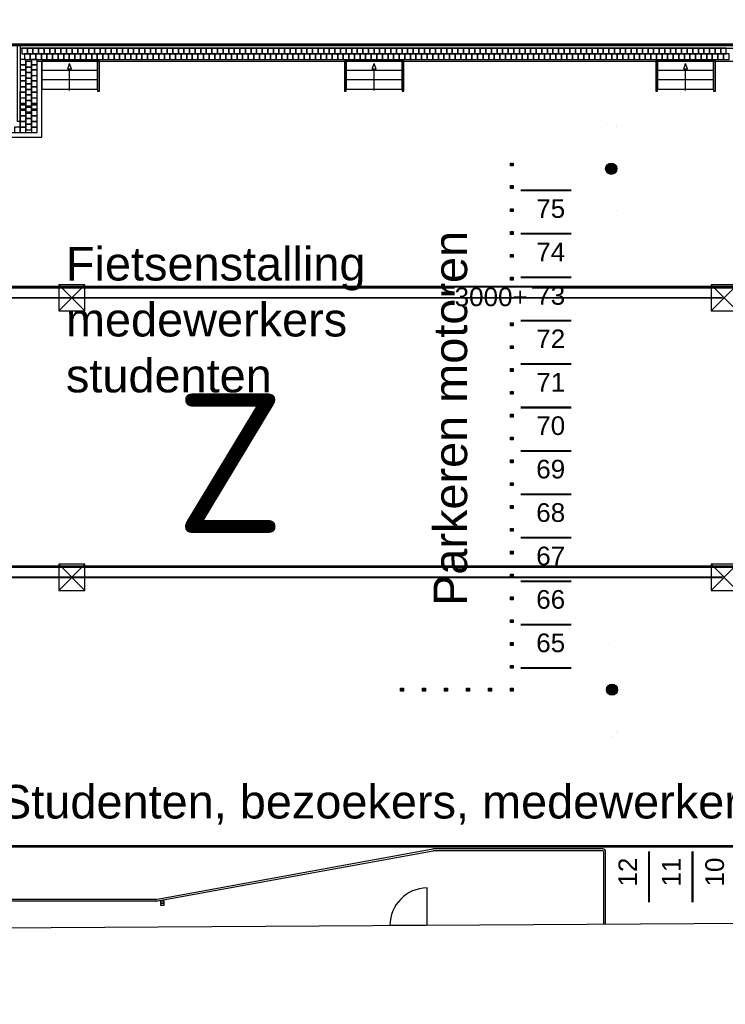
# Model space of a CAD drawing. Header units: millimetres. Extents: x 78245 to 370331, y -43659 to 214111.
# Tile 30 of 64: x 204949 to 242807, y -20608 to 32220. Entities that reach past the tile are written whole.
import ezdxf
from ezdxf.lldxf.tags import DXFTag

# ---------------------------------------------------------------- set-up
doc = ezdxf.new("R2010")
doc.units = ezdxf.units.MM
doc.header["$LTSCALE"] = 100
doc.linetypes.add('ACAD_ISO03W100', pattern=[30, 12, -18])
for name, color, linetype in [('T--_90--_BETONRAND', 8, 'Continuous'), ('T--L9024--_Trappen', 8, 'Continuous'), ('T--L9032_HEKWERK', 210, 'FENCELINE1'), ('T--L9034_TOEGANGEN en lantaarnpalen--', 5, 'Continuous'), ('T--L9052_1988_Hemelwater_Afvoer', 153, 'HEMELWATER_AFVOER'), ('T--L9066_TRANSP_VOORZ_Auto', 8, 'ACAD_ISO03W100'), ('T--T9021--_Bouwdelen', 7, 'Continuous'), ('T--T9034_Toegangen', 1, 'Continuous'), ('T--T9041_VERHARDING_Parkeerplaats', 1, 'Continuous'), ('T--T9066_TRANSP_VOORZ_Auto', 170, 'Continuous'), ('T--WL9052--_Riolering', 200, 'VUIL_WATER_AFVOER')]:
    doc.layers.add(name, color=color, linetype=linetype)
doc.styles.add('B-01', font='isocpeur.ttf')
doc.styles.add('KW1C', font='arial.ttf', dxfattribs={"height": 250})
doc.styles.get("Standard").update_dxf_attribs({"font": 'arial.ttf'})
doc.styles.add('TEKST', font='arial.ttf', dxfattribs={"height": 5000})
doc.linetypes.add('FENCELINE1', pattern='A,6.35,-2.54,[133,ltypeshp.shx,S=2.54,R=0,X=-2.54,Y=0],-2.54,25.4', length=36.83)
tags = doc.linetypes.add('HEMELWATER_AFVOER', pattern='A,12.7,-5.08,["HWA",Standard,S=2.54,R=0,X=-2.54,Y=-1.27],-7.62', length=25.4).pattern_tags.tags
tags[6] = DXFTag(74, 10)
tags = doc.linetypes.add('VUIL_WATER_AFVOER', pattern='A,12.7,-5.08,["VWA",Standard,S=2.54,R=0,X=-2.54,Y=-1.27],-7.62', length=25.4).pattern_tags.tags
tags[6] = DXFTag(74, 10)

# ---------------------------------------------------------------- blocks, each defined once
blk = doc.blocks.new('Diamantkoppaal kunststof')
at = {"layer": 'T--L9032_HEKWERK', "linetype": 'Continuous'}
blk.add_lwpolyline([(75, 75), (75, -75), (-75, -75), (-75, 75)], close=True, dxfattribs=at)
for points in [[(-75, -75), (75, 75)], [(-75, 75), (75, -75)]]:
    blk.add_lwpolyline(points, dxfattribs=at)
blk = doc.blocks.new('9052_put_hwa')
at = {"linetype": 'Continuous'}
for p, q in [((700, 700), (-700, -700)), ((-700, 700), (700, -700))]:
    blk.add_line(p, q, dxfattribs=at)
blk.add_lwpolyline([(-700, -700), (700, -700), (700, 700), (-700, 700)], close=True, dxfattribs=at)
blk = doc.blocks.new('*U67')
at = {"layer": 'T--L9052_1988_Hemelwater_Afvoer'}
blk.add_blockref('9052_put_hwa', (0, 0), dxfattribs=at)
blk = doc.blocks.new('*U68')
at = {"layer": 'T--L9052_1988_Hemelwater_Afvoer', "color": 0, "linetype": 'ByBlock', "lineweight": -2, "transparency": 16777216}
for p in [(0, 15000), (35000, 15000), (0, 0), (35000, 0)]:
    blk.add_blockref('*U67', p, dxfattribs=at)
blk = doc.blocks.new('66_parkeervak_markering')
at = {"layer": 'T--L9066_TRANSP_VOORZ_Auto', "ltscale": 0.25, "const_width": 110}
blk.add_lwpolyline([(0, 1365), (0, -1365)], dxfattribs=at)
blk = doc.blocks.new('*U112')
at = {"layer": 'T--L9066_TRANSP_VOORZ_Auto'}
blk.add_blockref('66_parkeervak_markering', (0, 0), dxfattribs=at)
blk = doc.blocks.new('*U113')
at = {"layer": 'T--L9066_TRANSP_VOORZ_Auto', "color": 0, "linetype": 'ByBlock', "lineweight": -2, "transparency": 16777216}
for p in [(0, 0), (2330, 0), (4660, 0), (6990, 0), (9320, 0), (11650, 0), (13980, 0), (16310, 0), (18640, 0), (20970, 0), (23300, 0), (25630, 0)]:
    blk.add_blockref('*U112', p, dxfattribs=at)
blk = doc.blocks.new('*U122')
at = {"layer": 'T--L9066_TRANSP_VOORZ_Auto'}
blk.add_blockref('66_parkeervak_markering', (0, 0), dxfattribs=at)
blk = doc.blocks.new('*U123')
at = {"layer": 'T--L9066_TRANSP_VOORZ_Auto', "color": 0, "linetype": 'ByBlock', "lineweight": -2, "transparency": 16777216}
for p in [(0, 0), (2330, 0), (4660, 0), (6990, 0), (9320, 0), (11650, 0), (13980, 0), (16310, 0)]:
    blk.add_blockref('*U122', p, dxfattribs=at)

msp = doc.modelspace()

# ---------------------------------------------------------------- hatches: boundary and pattern name
at = {"layer": 'T--L9034_TOEGANGEN en lantaarnpalen--', "linetype": 'Continuous'}
h = msp.add_hatch(color=256, dxfattribs=at)
edge = h.paths.add_edge_path()
edge.add_arc((236687.697, 24221.239), 300, 0, 360)
h = msp.add_hatch(color=256, dxfattribs=at)
edge = h.paths.add_edge_path()
edge.add_arc((236730.199, -3724.761), 300, 0, 360)

# ---------------------------------------------------------------- linework, layer by layer
at = {"layer": 'T--_90--_BETONRAND'}
for p, q in [((205877.697, 29988.239), (269432.697, 29988.239)), ((206127.697, 25911.239), (206127.697, 29988.239)), ((204977.697, 26161.239), (204977.697, 28386.398)), ((172118.722, 26161.239), (205627.697, 26161.239)), ((172118.722, 25911.239), (206127.697, 25911.239))]:
    msp.add_line(p, q, dxfattribs=at)
for points in [[(204827.697, 30838.239), (204977.697, 30838.239), (204977.697, 26761.239), (204827.697, 26761.239)], [(205360.697, 30688.239), (205060.697, 30688.239), (205060.697, 30388.239), (205360.697, 30388.239)], [(205660.697, 30688.239), (205360.697, 30688.239), (205360.697, 30388.239), (205660.697, 30388.239)], [(205960.697, 30688.239), (205660.697, 30688.239), (205660.697, 30388.239), (205960.697, 30388.239)], [(206260.697, 30688.239), (205960.697, 30688.239), (205960.697, 30388.239), (206260.697, 30388.239)], [(206560.697, 30688.239), (206260.697, 30688.239), (206260.697, 30388.239), (206560.697, 30388.239)], [(206860.697, 30688.239), (206560.697, 30688.239), (206560.697, 30388.239), (206860.697, 30388.239)], [(207160.697, 30688.239), (206860.697, 30688.239), (206860.697, 30388.239), (207160.697, 30388.239)], [(207460.697, 30688.239), (207160.697, 30688.239), (207160.697, 30388.239), (207460.697, 30388.239)], [(207760.697, 30688.239), (207460.697, 30688.239), (207460.697, 30388.239), (207760.697, 30388.239)], [(208060.697, 30688.239), (207760.697, 30688.239), (207760.697, 30388.239), (208060.697, 30388.239)], [(208360.697, 30688.239), (208060.697, 30688.239), (208060.697, 30388.239), (208360.697, 30388.239)], [(208660.697, 30688.239), (208360.697, 30688.239), (208360.697, 30388.239), (208660.697, 30388.239)], [(208960.697, 30688.239), (208660.697, 30688.239), (208660.697, 30388.239), (208960.697, 30388.239)], [(209260.697, 30688.239), (208960.697, 30688.239), (208960.697, 30388.239), (209260.697, 30388.239)], [(209560.697, 30688.239), (209260.697, 30688.239), (209260.697, 30388.239), (209560.697, 30388.239)], [(209860.697, 30688.239), (209560.697, 30688.239), (209560.697, 30388.239), (209860.697, 30388.239)], [(210160.697, 30688.239), (209860.697, 30688.239), (209860.697, 30388.239), (210160.697, 30388.239)], [(210460.697, 30688.239), (210160.697, 30688.239), (210160.697, 30388.239), (210460.697, 30388.239)], [(210760.697, 30688.239), (210460.697, 30688.239), (210460.697, 30388.239), (210760.697, 30388.239)], [(211060.697, 30688.239), (210760.697, 30688.239), (210760.697, 30388.239), (211060.697, 30388.239)], [(211360.697, 30688.239), (211060.697, 30688.239), (211060.697, 30388.239), (211360.697, 30388.239)], [(211660.697, 30688.239), (211360.697, 30688.239), (211360.697, 30388.239), (211660.697, 30388.239)], [(211960.697, 30688.239), (211660.697, 30688.239), (211660.697, 30388.239), (211960.697, 30388.239)], [(212260.697, 30688.239), (211960.697, 30688.239), (211960.697, 30388.239), (212260.697, 30388.239)], [(212560.697, 30688.239), (212260.697, 30688.239), (212260.697, 30388.239), (212560.697, 30388.239)], [(212860.697, 30688.239), (212560.697, 30688.239), (212560.697, 30388.239), (212860.697, 30388.239)], [(213160.697, 30688.239), (212860.697, 30688.239), (212860.697, 30388.239), (213160.697, 30388.239)], [(213460.697, 30688.239), (213160.697, 30688.239), (213160.697, 30388.239), (213460.697, 30388.239)], [(213760.697, 30688.239), (213460.697, 30688.239), (213460.697, 30388.239), (213760.697, 30388.239)], [(214060.697, 30688.239), (213760.697, 30688.239), (213760.697, 30388.239), (214060.697, 30388.239)], [(214360.697, 30688.239), (214060.697, 30688.239), (214060.697, 30388.239), (214360.697, 30388.239)], [(214660.697, 30688.239), (214360.697, 30688.239), (214360.697, 30388.239), (214660.697, 30388.239)], [(214960.697, 30688.239), (214660.697, 30688.239), (214660.697, 30388.239), (214960.697, 30388.239)], [(215260.697, 30688.239), (214960.697, 30688.239), (214960.697, 30388.239), (215260.697, 30388.239)], [(215560.697, 30688.239), (215260.697, 30688.239), (215260.697, 30388.239), (215560.697, 30388.239)], [(215860.697, 30688.239), (215560.697, 30688.239), (215560.697, 30388.239), (215860.697, 30388.239)], [(216160.697, 30688.239), (215860.697, 30688.239), (215860.697, 30388.239), (216160.697, 30388.239)], [(216460.697, 30688.239), (216160.697, 30688.239), (216160.697, 30388.239), (216460.697, 30388.239)], [(216760.697, 30688.239), (216460.697, 30688.239), (216460.697, 30388.239), (216760.697, 30388.239)], [(217060.697, 30688.239), (216760.697, 30688.239), (216760.697, 30388.239), (217060.697, 30388.239)], [(217360.697, 30688.239), (217060.697, 30688.239), (217060.697, 30388.239), (217360.697, 30388.239)], [(217660.697, 30688.239), (217360.697, 30688.239), (217360.697, 30388.239), (217660.697, 30388.239)], [(217960.697, 30688.239), (217660.697, 30688.239), (217660.697, 30388.239), (217960.697, 30388.239)], [(218260.697, 30688.239), (217960.697, 30688.239), (217960.697, 30388.239), (218260.697, 30388.239)], [(218560.697, 30688.239), (218260.697, 30688.239), (218260.697, 30388.239), (218560.697, 30388.239)], [(218860.697, 30688.239), (218560.697, 30688.239), (218560.697, 30388.239), (218860.697, 30388.239)], [(219160.697, 30688.239), (218860.697, 30688.239), (218860.697, 30388.239), (219160.697, 30388.239)], [(219460.697, 30688.239), (219160.697, 30688.239), (219160.697, 30388.239), (219460.697, 30388.239)], [(219760.697, 30688.239), (219460.697, 30688.239), (219460.697, 30388.239), (219760.697, 30388.239)], [(220060.697, 30688.239), (219760.697, 30688.239), (219760.697, 30388.239), (220060.697, 30388.239)], [(220360.697, 30688.239), (220060.697, 30688.239), (220060.697, 30388.239), (220360.697, 30388.239)], [(220660.697, 30688.239), (220360.697, 30688.239), (220360.697, 30388.239), (220660.697, 30388.239)], [(220960.697, 30688.239), (220660.697, 30688.239), (220660.697, 30388.239), (220960.697, 30388.239)], [(221260.697, 30688.239), (220960.697, 30688.239), (220960.697, 30388.239), (221260.697, 30388.239)], [(221560.697, 30688.239), (221260.697, 30688.239), (221260.697, 30388.239), (221560.697, 30388.239)], [(221860.697, 30688.239), (221560.697, 30688.239), (221560.697, 30388.239), (221860.697, 30388.239)], [(222160.697, 30688.239), (221860.697, 30688.239), (221860.697, 30388.239), (222160.697, 30388.239)], [(222460.697, 30688.239), (222160.697, 30688.239), (222160.697, 30388.239), (222460.697, 30388.239)], [(222760.697, 30688.239), (222460.697, 30688.239), (222460.697, 30388.239), (222760.697, 30388.239)], [(223060.697, 30688.239), (222760.697, 30688.239), (222760.697, 30388.239), (223060.697, 30388.239)], [(223360.697, 30688.239), (223060.697, 30688.239), (223060.697, 30388.239), (223360.697, 30388.239)], [(223660.697, 30688.239), (223360.697, 30688.239), (223360.697, 30388.239), (223660.697, 30388.239)], [(223960.697, 30688.239), (223660.697, 30688.239), (223660.697, 30388.239), (223960.697, 30388.239)], [(224260.697, 30688.239), (223960.697, 30688.239), (223960.697, 30388.239), (224260.697, 30388.239)], [(224560.697, 30688.239), (224260.697, 30688.239), (224260.697, 30388.239), (224560.697, 30388.239)], [(224860.697, 30688.239), (224560.697, 30688.239), (224560.697, 30388.239), (224860.697, 30388.239)], [(225160.697, 30688.239), (224860.697, 30688.239), (224860.697, 30388.239), (225160.697, 30388.239)], [(225460.697, 30688.239), (225160.697, 30688.239), (225160.697, 30388.239), (225460.697, 30388.239)], [(225760.697, 30688.239), (225460.697, 30688.239), (225460.697, 30388.239), (225760.697, 30388.239)], [(226060.697, 30688.239), (225760.697, 30688.239), (225760.697, 30388.239), (226060.697, 30388.239)], [(226360.697, 30688.239), (226060.697, 30688.239), (226060.697, 30388.239), (226360.697, 30388.239)], [(226660.697, 30688.239), (226360.697, 30688.239), (226360.697, 30388.239), (226660.697, 30388.239)], [(226960.697, 30688.239), (226660.697, 30688.239), (226660.697, 30388.239), (226960.697, 30388.239)], [(227260.697, 30688.239), (226960.697, 30688.239), (226960.697, 30388.239), (227260.697, 30388.239)], [(227560.697, 30688.239), (227260.697, 30688.239), (227260.697, 30388.239), (227560.697, 30388.239)], [(227860.697, 30688.239), (227560.697, 30688.239), (227560.697, 30388.239), (227860.697, 30388.239)], [(228160.697, 30688.239), (227860.697, 30688.239), (227860.697, 30388.239), (228160.697, 30388.239)], [(228460.697, 30688.239), (228160.697, 30688.239), (228160.697, 30388.239), (228460.697, 30388.239)], [(228760.697, 30688.239), (228460.697, 30688.239), (228460.697, 30388.239), (228760.697, 30388.239)], [(229060.697, 30688.239), (228760.697, 30688.239), (228760.697, 30388.239), (229060.697, 30388.239)], [(229360.697, 30688.239), (229060.697, 30688.239), (229060.697, 30388.239), (229360.697, 30388.239)], [(229660.697, 30688.239), (229360.697, 30688.239), (229360.697, 30388.239), (229660.697, 30388.239)], [(229960.697, 30688.239), (229660.697, 30688.239), (229660.697, 30388.239), (229960.697, 30388.239)], [(230260.697, 30688.239), (229960.697, 30688.239), (229960.697, 30388.239), (230260.697, 30388.239)], [(230560.697, 30688.239), (230260.697, 30688.239), (230260.697, 30388.239), (230560.697, 30388.239)], [(230860.697, 30688.239), (230560.697, 30688.239), (230560.697, 30388.239), (230860.697, 30388.239)], [(231160.697, 30688.239), (230860.697, 30688.239), (230860.697, 30388.239), (231160.697, 30388.239)], [(231460.697, 30688.239), (231160.697, 30688.239), (231160.697, 30388.239), (231460.697, 30388.239)], [(231760.697, 30688.239), (231460.697, 30688.239), (231460.697, 30388.239), (231760.697, 30388.239)], [(232060.697, 30688.239), (231760.697, 30688.239), (231760.697, 30388.239), (232060.697, 30388.239)], [(232360.697, 30688.239), (232060.697, 30688.239), (232060.697, 30388.239), (232360.697, 30388.239)], [(232660.697, 30688.239), (232360.697, 30688.239), (232360.697, 30388.239), (232660.697, 30388.239)], [(232960.697, 30688.239), (232660.697, 30688.239), (232660.697, 30388.239), (232960.697, 30388.239)], [(233260.697, 30688.239), (232960.697, 30688.239), (232960.697, 30388.239), (233260.697, 30388.239)], [(233560.697, 30688.239), (233260.697, 30688.239), (233260.697, 30388.239), (233560.697, 30388.239)], [(233860.697, 30688.239), (233560.697, 30688.239), (233560.697, 30388.239), (233860.697, 30388.239)], [(234160.697, 30688.239), (233860.697, 30688.239), (233860.697, 30388.239), (234160.697, 30388.239)], [(234460.697, 30688.239), (234160.697, 30688.239), (234160.697, 30388.239), (234460.697, 30388.239)], [(234760.697, 30688.239), (234460.697, 30688.239), (234460.697, 30388.239), (234760.697, 30388.239)], [(235060.697, 30688.239), (234760.697, 30688.239), (234760.697, 30388.239), (235060.697, 30388.239)], [(235360.697, 30688.239), (235060.697, 30688.239), (235060.697, 30388.239), (235360.697, 30388.239)], [(235660.697, 30688.239), (235360.697, 30688.239), (235360.697, 30388.239), (235660.697, 30388.239)], [(235960.697, 30688.239), (235660.697, 30688.239), (235660.697, 30388.239), (235960.697, 30388.239)], [(236260.697, 30688.239), (235960.697, 30688.239), (235960.697, 30388.239), (236260.697, 30388.239)], [(236560.697, 30688.239), (236260.697, 30688.239), (236260.697, 30388.239), (236560.697, 30388.239)], [(236860.697, 30688.239), (236560.697, 30688.239), (236560.697, 30388.239), (236860.697, 30388.239)], [(237160.697, 30688.239), (236860.697, 30688.239), (236860.697, 30388.239), (237160.697, 30388.239)], [(237460.697, 30688.239), (237160.697, 30688.239), (237160.697, 30388.239), (237460.697, 30388.239)], [(237760.697, 30688.239), (237460.697, 30688.239), (237460.697, 30388.239), (237760.697, 30388.239)], [(238060.697, 30688.239), (237760.697, 30688.239), (237760.697, 30388.239), (238060.697, 30388.239)], [(238360.697, 30688.239), (238060.697, 30688.239), (238060.697, 30388.239), (238360.697, 30388.239)], [(238660.697, 30688.239), (238360.697, 30688.239), (238360.697, 30388.239), (238660.697, 30388.239)], [(238960.697, 30688.239), (238660.697, 30688.239), (238660.697, 30388.239), (238960.697, 30388.239)], [(239260.697, 30688.239), (238960.697, 30688.239), (238960.697, 30388.239), (239260.697, 30388.239)], [(239560.697, 30688.239), (239260.697, 30688.239), (239260.697, 30388.239), (239560.697, 30388.239)], [(239860.697, 30688.239), (239560.697, 30688.239), (239560.697, 30388.239), (239860.697, 30388.239)], [(240160.697, 30688.239), (239860.697, 30688.239), (239860.697, 30388.239), (240160.697, 30388.239)], [(240460.697, 30688.239), (240160.697, 30688.239), (240160.697, 30388.239), (240460.697, 30388.239)], [(240760.697, 30688.239), (240460.697, 30688.239), (240460.697, 30388.239), (240760.697, 30388.239)], [(241060.697, 30688.239), (240760.697, 30688.239), (240760.697, 30388.239), (241060.697, 30388.239)], [(241360.697, 30688.239), (241060.697, 30688.239), (241060.697, 30388.239), (241360.697, 30388.239)], [(241660.697, 30688.239), (241360.697, 30688.239), (241360.697, 30388.239), (241660.697, 30388.239)], [(241960.697, 30688.239), (241660.697, 30688.239), (241660.697, 30388.239), (241960.697, 30388.239)], [(242260.697, 30688.239), (241960.697, 30688.239), (241960.697, 30388.239), (242260.697, 30388.239)], [(242560.697, 30688.239), (242260.697, 30688.239), (242260.697, 30388.239), (242560.697, 30388.239)], [(242860.697, 30688.239), (242560.697, 30688.239), (242560.697, 30388.239), (242860.697, 30388.239)], [(205510.697, 30388.239), (205210.697, 30388.239), (205210.697, 30088.239), (205510.697, 30088.239)], [(205810.697, 30388.239), (205510.697, 30388.239), (205510.697, 30088.239), (205810.697, 30088.239)], [(206110.697, 30388.239), (205810.697, 30388.239), (205810.697, 30088.239), (206110.697, 30088.239)], [(206410.697, 30388.239), (206110.697, 30388.239), (206110.697, 30088.239), (206410.697, 30088.239)], [(206710.697, 30388.239), (206410.697, 30388.239), (206410.697, 30088.239), (206710.697, 30088.239)], [(207010.697, 30388.239), (206710.697, 30388.239), (206710.697, 30088.239), (207010.697, 30088.239)], [(207310.697, 30388.239), (207010.697, 30388.239), (207010.697, 30088.239), (207310.697, 30088.239)], [(207610.697, 30388.239), (207310.697, 30388.239), (207310.697, 30088.239), (207610.697, 30088.239)], [(207910.697, 30388.239), (207610.697, 30388.239), (207610.697, 30088.239), (207910.697, 30088.239)], [(208210.697, 30388.239), (207910.697, 30388.239), (207910.697, 30088.239), (208210.697, 30088.239)], [(208510.697, 30388.239), (208210.697, 30388.239), (208210.697, 30088.239), (208510.697, 30088.239)], [(208810.697, 30388.239), (208510.697, 30388.239), (208510.697, 30088.239), (208810.697, 30088.239)], [(209110.697, 30388.239), (208810.697, 30388.239), (208810.697, 30088.239), (209110.697, 30088.239)], [(209410.697, 30388.239), (209110.697, 30388.239), (209110.697, 30088.239), (209410.697, 30088.239)], [(209710.697, 30388.239), (209410.697, 30388.239), (209410.697, 30088.239), (209710.697, 30088.239)], [(210010.697, 30388.239), (209710.697, 30388.239), (209710.697, 30088.239), (210010.697, 30088.239)], [(210310.697, 30388.239), (210010.697, 30388.239), (210010.697, 30088.239), (210310.697, 30088.239)], [(210610.697, 30388.239), (210310.697, 30388.239), (210310.697, 30088.239), (210610.697, 30088.239)], [(210910.697, 30388.239), (210610.697, 30388.239), (210610.697, 30088.239), (210910.697, 30088.239)], [(211210.697, 30388.239), (210910.697, 30388.239), (210910.697, 30088.239), (211210.697, 30088.239)], [(211510.697, 30388.239), (211210.697, 30388.239), (211210.697, 30088.239), (211510.697, 30088.239)], [(211810.697, 30388.239), (211510.697, 30388.239), (211510.697, 30088.239), (211810.697, 30088.239)], [(212110.697, 30388.239), (211810.697, 30388.239), (211810.697, 30088.239), (212110.697, 30088.239)], [(212410.697, 30388.239), (212110.697, 30388.239), (212110.697, 30088.239), (212410.697, 30088.239)], [(212710.697, 30388.239), (212410.697, 30388.239), (212410.697, 30088.239), (212710.697, 30088.239)], [(213010.697, 30388.239), (212710.697, 30388.239), (212710.697, 30088.239), (213010.697, 30088.239)], [(213310.697, 30388.239), (213010.697, 30388.239), (213010.697, 30088.239), (213310.697, 30088.239)], [(213610.697, 30388.239), (213310.697, 30388.239), (213310.697, 30088.239), (213610.697, 30088.239)], [(213910.697, 30388.239), (213610.697, 30388.239), (213610.697, 30088.239), (213910.697, 30088.239)], [(214210.697, 30388.239), (213910.697, 30388.239), (213910.697, 30088.239), (214210.697, 30088.239)], [(214510.697, 30388.239), (214210.697, 30388.239), (214210.697, 30088.239), (214510.697, 30088.239)], [(214810.697, 30388.239), (214510.697, 30388.239), (214510.697, 30088.239), (214810.697, 30088.239)], [(215110.697, 30388.239), (214810.697, 30388.239), (214810.697, 30088.239), (215110.697, 30088.239)], [(215410.697, 30388.239), (215110.697, 30388.239), (215110.697, 30088.239), (215410.697, 30088.239)], [(215710.697, 30388.239), (215410.697, 30388.239), (215410.697, 30088.239), (215710.697, 30088.239)], [(216010.697, 30388.239), (215710.697, 30388.239), (215710.697, 30088.239), (216010.697, 30088.239)], [(216310.697, 30388.239), (216010.697, 30388.239), (216010.697, 30088.239), (216310.697, 30088.239)], [(216610.697, 30388.239), (216310.697, 30388.239), (216310.697, 30088.239), (216610.697, 30088.239)], [(216910.697, 30388.239), (216610.697, 30388.239), (216610.697, 30088.239), (216910.697, 30088.239)], [(217210.697, 30388.239), (216910.697, 30388.239), (216910.697, 30088.239), (217210.697, 30088.239)], [(217510.697, 30388.239), (217210.697, 30388.239), (217210.697, 30088.239), (217510.697, 30088.239)], [(217810.697, 30388.239), (217510.697, 30388.239), (217510.697, 30088.239), (217810.697, 30088.239)], [(218110.697, 30388.239), (217810.697, 30388.239), (217810.697, 30088.239), (218110.697, 30088.239)], [(218410.697, 30388.239), (218110.697, 30388.239), (218110.697, 30088.239), (218410.697, 30088.239)], [(218710.697, 30388.239), (218410.697, 30388.239), (218410.697, 30088.239), (218710.697, 30088.239)], [(219010.697, 30388.239), (218710.697, 30388.239), (218710.697, 30088.239), (219010.697, 30088.239)], [(219310.697, 30388.239), (219010.697, 30388.239), (219010.697, 30088.239), (219310.697, 30088.239)], [(219610.697, 30388.239), (219310.697, 30388.239), (219310.697, 30088.239), (219610.697, 30088.239)], [(219910.697, 30388.239), (219610.697, 30388.239), (219610.697, 30088.239), (219910.697, 30088.239)], [(220210.697, 30388.239), (219910.697, 30388.239), (219910.697, 30088.239), (220210.697, 30088.239)], [(220510.697, 30388.239), (220210.697, 30388.239), (220210.697, 30088.239), (220510.697, 30088.239)], [(220810.697, 30388.239), (220510.697, 30388.239), (220510.697, 30088.239), (220810.697, 30088.239)], [(221110.697, 30388.239), (220810.697, 30388.239), (220810.697, 30088.239), (221110.697, 30088.239)], [(221410.697, 30388.239), (221110.697, 30388.239), (221110.697, 30088.239), (221410.697, 30088.239)], [(221710.697, 30388.239), (221410.697, 30388.239), (221410.697, 30088.239), (221710.697, 30088.239)], [(222010.697, 30388.239), (221710.697, 30388.239), (221710.697, 30088.239), (222010.697, 30088.239)], [(222310.697, 30388.239), (222010.697, 30388.239), (222010.697, 30088.239), (222310.697, 30088.239)], [(222610.697, 30388.239), (222310.697, 30388.239), (222310.697, 30088.239), (222610.697, 30088.239)], [(222910.697, 30388.239), (222610.697, 30388.239), (222610.697, 30088.239), (222910.697, 30088.239)], [(223210.697, 30388.239), (222910.697, 30388.239), (222910.697, 30088.239), (223210.697, 30088.239)], [(223510.697, 30388.239), (223210.697, 30388.239), (223210.697, 30088.239), (223510.697, 30088.239)], [(223810.697, 30388.239), (223510.697, 30388.239), (223510.697, 30088.239), (223810.697, 30088.239)], [(224110.697, 30388.239), (223810.697, 30388.239), (223810.697, 30088.239), (224110.697, 30088.239)], [(224410.697, 30388.239), (224110.697, 30388.239), (224110.697, 30088.239), (224410.697, 30088.239)], [(224710.697, 30388.239), (224410.697, 30388.239), (224410.697, 30088.239), (224710.697, 30088.239)], [(225010.697, 30388.239), (224710.697, 30388.239), (224710.697, 30088.239), (225010.697, 30088.239)], [(225310.697, 30388.239), (225010.697, 30388.239), (225010.697, 30088.239), (225310.697, 30088.239)], [(225610.697, 30388.239), (225310.697, 30388.239), (225310.697, 30088.239), (225610.697, 30088.239)], [(225910.697, 30388.239), (225610.697, 30388.239), (225610.697, 30088.239), (225910.697, 30088.239)], [(226210.697, 30388.239), (225910.697, 30388.239), (225910.697, 30088.239), (226210.697, 30088.239)], [(226510.697, 30388.239), (226210.697, 30388.239), (226210.697, 30088.239), (226510.697, 30088.239)], [(226810.697, 30388.239), (226510.697, 30388.239), (226510.697, 30088.239), (226810.697, 30088.239)], [(227110.697, 30388.239), (226810.697, 30388.239), (226810.697, 30088.239), (227110.697, 30088.239)], [(227410.697, 30388.239), (227110.697, 30388.239), (227110.697, 30088.239), (227410.697, 30088.239)], [(227710.697, 30388.239), (227410.697, 30388.239), (227410.697, 30088.239), (227710.697, 30088.239)], [(228010.697, 30388.239), (227710.697, 30388.239), (227710.697, 30088.239), (228010.697, 30088.239)], [(228310.697, 30388.239), (228010.697, 30388.239), (228010.697, 30088.239), (228310.697, 30088.239)], [(228610.697, 30388.239), (228310.697, 30388.239), (228310.697, 30088.239), (228610.697, 30088.239)], [(228910.697, 30388.239), (228610.697, 30388.239), (228610.697, 30088.239), (228910.697, 30088.239)], [(229210.697, 30388.239), (228910.697, 30388.239), (228910.697, 30088.239), (229210.697, 30088.239)], [(229510.697, 30388.239), (229210.697, 30388.239), (229210.697, 30088.239), (229510.697, 30088.239)], [(229810.697, 30388.239), (229510.697, 30388.239), (229510.697, 30088.239), (229810.697, 30088.239)], [(230110.697, 30388.239), (229810.697, 30388.239), (229810.697, 30088.239), (230110.697, 30088.239)], [(230410.697, 30388.239), (230110.697, 30388.239), (230110.697, 30088.239), (230410.697, 30088.239)], [(230710.697, 30388.239), (230410.697, 30388.239), (230410.697, 30088.239), (230710.697, 30088.239)], [(231010.697, 30388.239), (230710.697, 30388.239), (230710.697, 30088.239), (231010.697, 30088.239)], [(231310.697, 30388.239), (231010.697, 30388.239), (231010.697, 30088.239), (231310.697, 30088.239)], [(231610.697, 30388.239), (231310.697, 30388.239), (231310.697, 30088.239), (231610.697, 30088.239)], [(231910.697, 30388.239), (231610.697, 30388.239), (231610.697, 30088.239), (231910.697, 30088.239)], [(232210.697, 30388.239), (231910.697, 30388.239), (231910.697, 30088.239), (232210.697, 30088.239)], [(232510.697, 30388.239), (232210.697, 30388.239), (232210.697, 30088.239), (232510.697, 30088.239)], [(232810.697, 30388.239), (232510.697, 30388.239), (232510.697, 30088.239), (232810.697, 30088.239)], [(233110.697, 30388.239), (232810.697, 30388.239), (232810.697, 30088.239), (233110.697, 30088.239)], [(233410.697, 30388.239), (233110.697, 30388.239), (233110.697, 30088.239), (233410.697, 30088.239)], [(233710.697, 30388.239), (233410.697, 30388.239), (233410.697, 30088.239), (233710.697, 30088.239)], [(234010.697, 30388.239), (233710.697, 30388.239), (233710.697, 30088.239), (234010.697, 30088.239)], [(234310.697, 30388.239), (234010.697, 30388.239), (234010.697, 30088.239), (234310.697, 30088.239)], [(234610.697, 30388.239), (234310.697, 30388.239), (234310.697, 30088.239), (234610.697, 30088.239)], [(234910.697, 30388.239), (234610.697, 30388.239), (234610.697, 30088.239), (234910.697, 30088.239)], [(235210.697, 30388.239), (234910.697, 30388.239), (234910.697, 30088.239), (235210.697, 30088.239)], [(235510.697, 30388.239), (235210.697, 30388.239), (235210.697, 30088.239), (235510.697, 30088.239)], [(235810.697, 30388.239), (235510.697, 30388.239), (235510.697, 30088.239), (235810.697, 30088.239)], [(236110.697, 30388.239), (235810.697, 30388.239), (235810.697, 30088.239), (236110.697, 30088.239)], [(236410.697, 30388.239), (236110.697, 30388.239), (236110.697, 30088.239), (236410.697, 30088.239)], [(236710.697, 30388.239), (236410.697, 30388.239), (236410.697, 30088.239), (236710.697, 30088.239)], [(237010.697, 30388.239), (236710.697, 30388.239), (236710.697, 30088.239), (237010.697, 30088.239)], [(237310.697, 30388.239), (237010.697, 30388.239), (237010.697, 30088.239), (237310.697, 30088.239)], [(237610.697, 30388.239), (237310.697, 30388.239), (237310.697, 30088.239), (237610.697, 30088.239)], [(237910.697, 30388.239), (237610.697, 30388.239), (237610.697, 30088.239), (237910.697, 30088.239)], [(238210.697, 30388.239), (237910.697, 30388.239), (237910.697, 30088.239), (238210.697, 30088.239)], [(238510.697, 30388.239), (238210.697, 30388.239), (238210.697, 30088.239), (238510.697, 30088.239)], [(238810.697, 30388.239), (238510.697, 30388.239), (238510.697, 30088.239), (238810.697, 30088.239)], [(239110.697, 30388.239), (238810.697, 30388.239), (238810.697, 30088.239), (239110.697, 30088.239)], [(239410.697, 30388.239), (239110.697, 30388.239), (239110.697, 30088.239), (239410.697, 30088.239)], [(239710.697, 30388.239), (239410.697, 30388.239), (239410.697, 30088.239), (239710.697, 30088.239)], [(240010.697, 30388.239), (239710.697, 30388.239), (239710.697, 30088.239), (240010.697, 30088.239)], [(240310.697, 30388.239), (240010.697, 30388.239), (240010.697, 30088.239), (240310.697, 30088.239)], [(240610.697, 30388.239), (240310.697, 30388.239), (240310.697, 30088.239), (240610.697, 30088.239)], [(240910.697, 30388.239), (240610.697, 30388.239), (240610.697, 30088.239), (240910.697, 30088.239)], [(241210.697, 30388.239), (240910.697, 30388.239), (240910.697, 30088.239), (241210.697, 30088.239)], [(241510.697, 30388.239), (241210.697, 30388.239), (241210.697, 30088.239), (241510.697, 30088.239)], [(241810.697, 30388.239), (241510.697, 30388.239), (241510.697, 30088.239), (241810.697, 30088.239)], [(242110.697, 30388.239), (241810.697, 30388.239), (241810.697, 30088.239), (242110.697, 30088.239)], [(242410.697, 30388.239), (242110.697, 30388.239), (242110.697, 30088.239), (242410.697, 30088.239)], [(242710.697, 30388.239), (242410.697, 30388.239), (242410.697, 30088.239), (242710.697, 30088.239)], [(243010.697, 30388.239), (242710.697, 30388.239), (242710.697, 30088.239), (243010.697, 30088.239)], [(204977.697, 30088.239), (204977.697, 29806.398), (205277.697, 29806.398), (205277.697, 30088.239)], [(204977.697, 29806.398), (204977.697, 29531.24), (205277.697, 29531.24), (205277.697, 29806.398)], [(205277.697, 29981.24), (205277.697, 29681.24), (205577.697, 29681.24), (205577.697, 29981.24)], [(205277.697, 29681.24), (205277.697, 29381.24), (205577.697, 29381.24), (205577.697, 29681.24)], [(205577.697, 30088.239), (205577.697, 29806.398), (205877.697, 29806.398), (205877.697, 30088.239)], [(205577.697, 29806.398), (205577.697, 29531.24), (205877.697, 29531.24), (205877.697, 29806.398)], [(209127.697, 29988.239), (209127.697, 28388.239), (209227.697, 28388.239), (209227.697, 29988.239)], [(222367.697, 29988.239), (222367.697, 28388.239), (222467.697, 28388.239), (222467.697, 29988.239)], [(225467.697, 29988.239), (225467.697, 28388.239), (225567.697, 28388.239), (225567.697, 29988.239)], [(239077.697, 29988.239), (239077.697, 28388.239), (239177.697, 28388.239), (239177.697, 29988.239)], [(242177.697, 29988.239), (242177.697, 28388.239), (242277.697, 28388.239), (242277.697, 29988.239)], [(204977.697, 29531.24), (204977.697, 29231.24), (205277.697, 29231.24), (205277.697, 29531.24)], [(204977.697, 29206.398), (204977.697, 28931.24), (205277.697, 28931.24), (205277.697, 29206.398)], [(205277.697, 29381.24), (205277.697, 29081.24), (205577.697, 29081.24), (205577.697, 29381.24)], [(205277.697, 29081.24), (205277.697, 28781.24), (205577.697, 28781.24), (205577.697, 29081.24)], [(205577.697, 29531.24), (205577.697, 29231.24), (205877.697, 29231.24), (205877.697, 29531.24)], [(205577.697, 29206.398), (205577.697, 28931.24), (205877.697, 28931.24), (205877.697, 29206.398)], [(204977.697, 28931.24), (204977.697, 28631.24), (205277.697, 28631.24), (205277.697, 28931.24)], [(204977.697, 28606.398), (204977.697, 28331.24), (205277.697, 28331.24), (205277.697, 28606.398)], [(205277.697, 28781.24), (205277.697, 28481.24), (205577.697, 28481.24), (205577.697, 28781.24)], [(205577.697, 28931.24), (205577.697, 28631.24), (205877.697, 28631.24), (205877.697, 28931.24)], [(205577.697, 28606.398), (205577.697, 28331.24), (205877.697, 28331.24), (205877.697, 28606.398)], [(204977.697, 28331.24), (204977.697, 28031.24), (205277.697, 28031.24), (205277.697, 28331.24)], [(204977.697, 28006.398), (204977.697, 27731.24), (205277.697, 27731.24), (205277.697, 28006.398)], [(205277.697, 28481.24), (205277.697, 28181.24), (205577.697, 28181.24), (205577.697, 28481.24)], [(205277.697, 28181.24), (205277.697, 27881.24), (205577.697, 27881.24), (205577.697, 28181.24)], [(205577.697, 28331.24), (205577.697, 28031.24), (205877.697, 28031.24), (205877.697, 28331.24)], [(205577.697, 28006.398), (205577.697, 27731.24), (205877.697, 27731.24), (205877.697, 28006.398)], [(204977.697, 27731.24), (204977.697, 27431.24), (205277.697, 27431.24), (205277.697, 27731.24)], [(204977.697, 27636.398), (204977.697, 27361.239), (205277.697, 27361.239), (205277.697, 27636.398)], [(205277.697, 27881.24), (205277.697, 27581.24), (205577.697, 27581.24), (205577.697, 27881.24)], [(205277.697, 27581.24), (205277.697, 27281.24), (205577.697, 27281.24), (205577.697, 27581.24)], [(205277.697, 27511.239), (205277.697, 27211.239), (205577.697, 27211.239), (205577.697, 27511.239)], [(205577.697, 27731.24), (205577.697, 27431.24), (205877.697, 27431.24), (205877.697, 27731.24)], [(205577.697, 27636.398), (205577.697, 27361.239), (205877.697, 27361.239), (205877.697, 27636.398)], [(204977.697, 27361.239), (204977.697, 27061.239), (205277.697, 27061.239), (205277.697, 27361.239)], [(204977.697, 27061.239), (204977.697, 26761.239), (205277.697, 26761.239), (205277.697, 27061.239)], [(205277.697, 27211.239), (205277.697, 26911.239), (205577.697, 26911.239), (205577.697, 27211.239)], [(205577.697, 27361.239), (205577.697, 27061.239), (205877.697, 27061.239), (205877.697, 27361.239)], [(205577.697, 27061.239), (205577.697, 26761.239), (205877.697, 26761.239), (205877.697, 27061.239)], [(204977.697, 26461.239), (204668.722, 26461.239), (204668.722, 26161.239), (204977.697, 26161.239)], [(204977.697, 26761.239), (204977.697, 26461.239), (205277.697, 26461.239), (205277.697, 26761.239)], [(204977.697, 26461.239), (204977.697, 26161.239), (205277.697, 26161.239), (205277.697, 26461.239)], [(205277.697, 26911.239), (205277.697, 26611.239), (205577.697, 26611.239), (205577.697, 26911.239)], [(205277.697, 26611.239), (205277.697, 26311.239), (205577.697, 26311.239), (205577.697, 26611.239)], [(205577.697, 26761.239), (205577.697, 26461.239), (205877.697, 26461.239), (205877.697, 26761.239)], [(205577.697, 26461.239), (205577.697, 26161.239), (205877.697, 26161.239), (205877.697, 26461.239)]]:
    msp.add_lwpolyline(points, close=True, dxfattribs=at)
at = {"layer": 'T--_90--_BETONRAND', "linetype": 'Continuous'}
msp.add_lwpolyline([(269432.697, 30838.239), (204977.697, 30838.239), (204977.697, 30688.239), (269432.697, 30688.239)], close=True, dxfattribs=at)
at = {"layer": 'T--_90--_BETONRAND'}
for points in [[(212237.697, -14978.761), (227122.697, -12273.761)], [(212255.577, -15077.149), (227140.577, -12372.149)]]:
    msp.add_lwpolyline(points, dxfattribs=at)
for points in [[(236387.697, -16308.186), (236387.697, -12423.761, 0.414213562), (236237.697, -12273.761), (227122.697, -12273.761)], [(236287.697, -16308.787), (236287.697, -12423.761, 0.414213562), (236237.697, -12373.761), (227131.71, -12373.761)], [(212290.472, -14969.17, -0.090125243), (212237.697, -14978.761), (186537.697, -14978.761, 0.414213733), (186387.697, -15128.761), (186387.701, -20608.397)], [(212316.086, -15066.153, -0.079903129), (212237.697, -15078.761), (186537.697, -15078.761, 0.414213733), (186487.697, -15128.761), (186487.701, -20608.397)]]:
    msp.add_lwpolyline(points, format="xyb", dxfattribs=at)
at = {"layer": 'T--L9024--_Trappen'}
for p, q in [((209127.697, 29988.239), (206127.697, 29988.239)), ((206127.697, 29988.239), (206127.697, 28488.239)), ((207527.697, 29561.881), (207627.697, 29861.881)), ((207727.697, 29561.881), (207627.697, 29861.881)), ((209127.697, 28488.239), (209127.697, 29988.239)), ((225467.697, 29988.239), (222467.697, 29988.239)), ((222467.697, 29988.239), (222467.697, 28488.239)), ((223867.697, 29561.881), (223967.697, 29861.881)), ((224067.697, 29561.881), (223967.697, 29861.881)), ((225467.697, 28488.239), (225467.697, 29988.239)), ((242177.697, 29988.239), (239177.697, 29988.239)), ((239177.697, 29988.239), (239177.697, 28488.239)), ((240577.697, 29561.881), (240677.697, 29861.881)), ((240777.697, 29561.881), (240677.697, 29861.881)), ((242177.697, 28488.239), (242177.697, 29988.239)), ((209127.697, 29488.239), (206127.697, 29488.239)), ((207627.697, 29561.881), (207527.697, 29561.881)), ((207627.697, 28414.597), (207627.697, 29561.881)), ((207627.697, 29561.881), (207727.697, 29561.881)), ((225467.697, 29488.239), (222467.697, 29488.239)), ((223967.697, 29561.881), (223867.697, 29561.881)), ((223967.697, 28414.597), (223967.697, 29561.881)), ((223967.697, 29561.881), (224067.697, 29561.881)), ((242177.697, 29488.239), (239177.697, 29488.239)), ((240677.697, 29561.881), (240577.697, 29561.881)), ((240677.697, 28414.597), (240677.697, 29561.881)), ((240677.697, 29561.881), (240777.697, 29561.881)), ((209127.697, 28988.239), (206127.697, 28988.239)), ((225467.697, 28988.239), (222467.697, 28988.239)), ((242177.697, 28988.239), (239177.697, 28988.239)), ((206127.697, 28488.239), (209127.697, 28488.239)), ((222467.697, 28488.239), (225467.697, 28488.239)), ((239177.697, 28488.239), (242177.697, 28488.239))]:
    msp.add_line(p, q, dxfattribs=at)
at = {"layer": 'T--L9032_HEKWERK'}
for p, q in [((226816.417, -16365.641), (226804.411, -14365.677)), ((187879.26, -16599.371), (274607.697, -16078.761)), ((226816.417, -16365.641), (224816.453, -16377.646))]:
    msp.add_line(p, q, dxfattribs=at)
msp.add_arc((226816.417, -16365.641), 2000, 90.3439292, 180.3439292, dxfattribs=at)
at = {"layer": 'T--L9034_TOEGANGEN en lantaarnpalen--', "linetype": 'Continuous', "const_width": 1}
for points in [[(236387.697, 24221.239), (236387.697, 26421.239, -0.414213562), (236687.697, 26721.239), (236687.697, 26721.239, -0.414213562), (236987.697, 26421.239), (236987.697, 24221.239)], [(236387.697, 24221.239), (236387.697, 22021.239, 0.414213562), (236687.697, 21721.239), (236687.697, 21721.239, 0.414213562), (236987.697, 22021.239), (236987.697, 24221.239)], [(236430.199, -3724.761), (236430.199, -1524.761, -0.414213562), (236730.199, -1224.761), (236730.199, -1224.761, -0.414213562), (237030.199, -1524.761), (237030.199, -3724.761)], [(236430.199, -3724.761), (236430.199, -5924.761, 0.414213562), (236730.199, -6224.761), (236730.199, -6224.761, 0.414213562), (237030.199, -5924.761), (237030.199, -3724.761)]]:
    msp.add_lwpolyline(points, format="xyb", dxfattribs=at)
at = {"layer": 'T--L9034_TOEGANGEN en lantaarnpalen--'}
for points in [[(212520.333, -15061.016), (212680.333, -15061.016), (212680.333, -15181.016), (212520.333, -15181.016)], [(212520.333, -15181.016), (212680.333, -15181.016), (212680.333, -15301.016), (212520.333, -15301.016)]]:
    msp.add_lwpolyline(points, close=True, dxfattribs=at)
at = {"layer": 'T--L9034_TOEGANGEN en lantaarnpalen--', "linetype": 'Continuous'}
for centre in [(236687.697, 24221.239), (236730.199, -3724.761)]:
    msp.add_circle(centre, 300, dxfattribs=at)
at = {"layer": 'T--L9052_1988_Hemelwater_Afvoer', "const_width": 100}
msp.add_lwpolyline([(242664.339, 2299.411), (111144.762, 2299.411), (109840.725, 3250.611), (109840.725, 31974.648), (107993.863, 33834.953)], dxfattribs=at)
at = {"layer": 'T--WL9052--_Riolering', "const_width": 150}
for points in [[(110206.197, 65016.686), (110225.531, -11629.761), (110725.531, -12129.761), (263486.197, -12129.761)], [(110225.531, 31370.239), (110725.531, 30870.239), (260986.197, 30870.239)], [(110225.531, 18370.239), (110725.531, 17870.239), (265986.197, 17870.239)], [(110225.531, 3370.239), (110725.531, 2870.239), (255986.197, 2870.239)]]:
    msp.add_lwpolyline(points, dxfattribs=at)

# ---------------------------------------------------------------- block references
at = {"layer": 'T--L9032_HEKWERK'}
for p in [(231355.199, 24455.24), (231355.199, 23240.239), (231355.199, 22000.239), (231355.199, 20775.239), (231355.199, 19550.239), (231355.199, 18325.239), (231355.199, 17100.239), (231355.199, 15875.239), (231355.199, 14650.239), (231355.199, 13425.239), (231355.199, 12200.239), (231355.199, 10975.239), (231355.199, 9750.239), (231355.199, 8525.239), (231355.199, 7300.239), (231355.199, 6075.239), (231355.199, 4850.239), (231355.199, 3625.239), (231355.199, 2400.239), (231355.199, 1175.239), (231355.199, -49.761), (231355.199, -1274.761), (231355.199, -2499.761), (225460.199, -3724.761), (226640.199, -3724.761), (227820.199, -3724.761), (229000.199, -3724.761), (230180.199, -3724.761), (231355.199, -3724.761)]:
    msp.add_blockref('Diamantkoppaal kunststof', p, dxfattribs=at)
at = {"layer": 'T--L9066_TRANSP_VOORZ_Auto'}
msp.add_blockref('*U123', (238717.697, -13763.761), dxfattribs=at)

# ---------------------------------------------------------------- texts
at = {"layer": 'T--T9021--_Bouwdelen', "linetype": 'Continuous', "style": 'B-01'}
msp.add_text('Z', height=7500, dxfattribs=at).set_placement((213279.702, 4676.782))
at = {"layer": 'T--T9034_Toegangen', "color": 1, "insert": (192995.217, -8837.878), "char_height": 1800, "width": 100148.36808, "attachment_point": 1, "style": 'KW1C'}
msp.add_mtext('\\pxsm0.8;Parkeren Studenten, bezoekers, medewerkers en MIVA', dxfattribs=at)
at = {"layer": 'T--T9041_VERHARDING_Parkeerplaats', "linetype": 'Continuous', "style": 'KW1C'}
msp.add_text('Parkeren motoren', height=1800, rotation=90, dxfattribs=at).set_placement((228955.249, 765.446))
at = {"layer": 'T--T9041_VERHARDING_Parkeerplaats', "linetype": 'Continuous', "insert": (207429.276, 20026.483), "char_height": 1800, "attachment_point": 1, "style": 'KW1C'}
msp.add_mtext_dynamic_manual_height_columns('Fietsenstalling medewerkers studenten', width=15514.34491, gutter_width=1250, heights=[0], dxfattribs=at)
at = {"layer": 'T--T9066_TRANSP_VOORZ_Auto', "style": 'TEKST'}
for s, p in [('75', (232661.978, 21586.683)), ('74', (232661.978, 19256.683)), ('73', (232661.978, 16926.683)), ('72', (232661.978, 14596.683)), ('71', (232661.978, 12266.683)), ('70', (232661.978, 9936.683)), ('69', (232661.978, 7606.683)), ('68', (232661.978, 5276.683)), ('67', (232661.978, 2946.683)), ('66', (232661.978, 616.683)), ('65', (232661.978, -1713.317))]:
    msp.add_text(s, height=1000, dxfattribs=at).set_placement(p)
for s, p in [('12', (238075.253, -14292.219)), ('11', (240405.253, -14292.219)), ('10', (242735.253, -14292.219))]:
    msp.add_text(s, height=1000, rotation=90, dxfattribs=at).set_placement(p)

# ---------------------------------------------------------------- next in the draw order: texts
at = {"layer": 'T--L9052_1988_Hemelwater_Afvoer', "insert": (228283.898, 17848.526), "char_height": 1000, "attachment_point": 1, "bg_fill": 3, "box_fill_scale": 1, "bg_fill_color": 256, "bg_fill_transparency": 0}
msp.add_mtext_dynamic_manual_height_columns('3000+', width=4142.78798, gutter_width=1250, heights=[0], dxfattribs=at)

# ---------------------------------------------------------------- next in the draw order: linework, layer by layer
at = {"layer": 'T--L9052_1988_Hemelwater_Afvoer', "const_width": 100}
msp.add_lwpolyline([(242664.339, 17299.411), (111144.762, 17299.411), (109840.725, 18250.611)], dxfattribs=at)

# ---------------------------------------------------------------- next in the draw order: block references
at = {"layer": 'T--L9052_1988_Hemelwater_Afvoer'}
msp.add_blockref('*U68', (207750.169, 2299.411), dxfattribs=at)
at = {"layer": 'T--L9066_TRANSP_VOORZ_Auto', "rotation": 90}
msp.add_blockref('*U113', (233186.978, -2566.761), dxfattribs=at)

doc.saveas('drawing.dxf')
